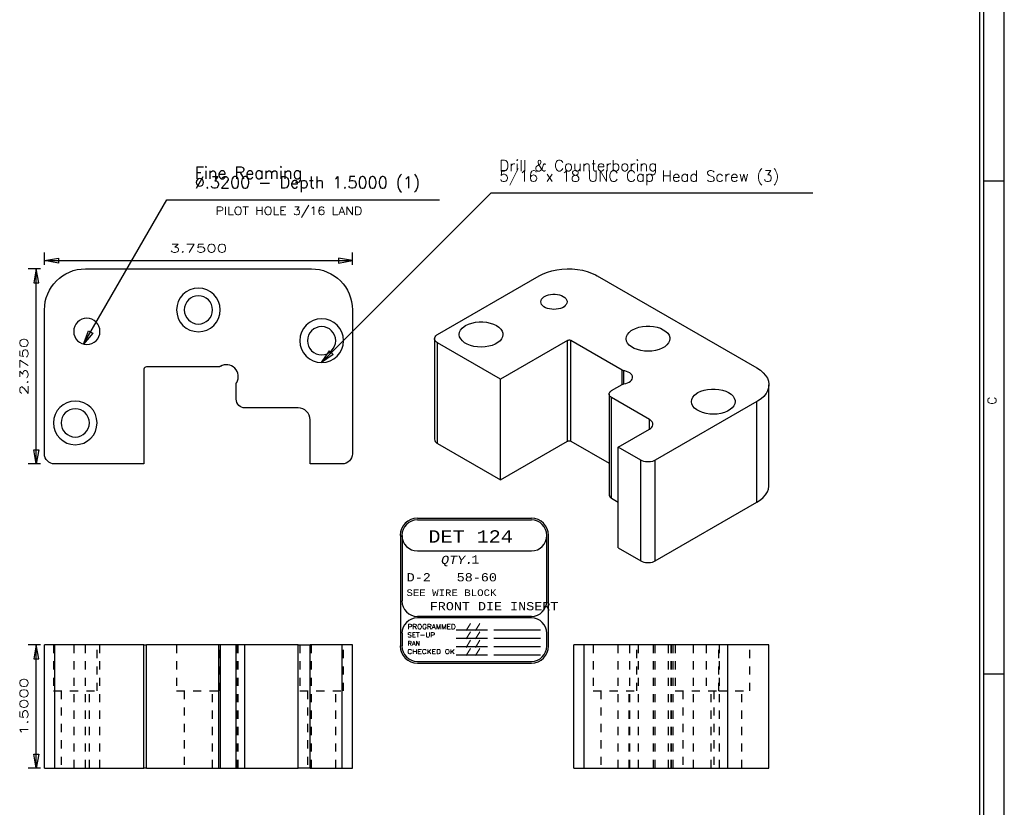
# Model space of a CAD drawing. Header units: inches. Extents: x 3 to 289, y 4 to 291.
# Tile 87 of 256: x 50 to 62, y 109 to 119. Entities that reach past the tile are written whole.
import ezdxf
from ezdxf.enums import TextEntityAlignment as Align

# ---------------------------------------------------------------- set-up
doc = ezdxf.new("R2010")
doc.units = ezdxf.units.IN
doc.header["$LTSCALE"] = 0.5
doc.header["$MEASUREMENT"] = 0
doc.linetypes.add('HIDDEN', pattern=[0.225, 0.15, -0.075])
for name, color, linetype in [('DIE', 7, 'Continuous'), ('MFB', 7, 'Continuous'), ('PLOTVIEW1', 7, 'Continuous')]:
    doc.layers.add(name, color=color, linetype=linetype)
doc.styles.add('VERO0-Simplex', font='simplex_.ttf')
doc.styles.add('VERO2-Courier New', font='cour.ttf')
doc.styles.add('VERO3-RomanS', font='romans__.ttf')
doc.styles.add('VERO5-RomanD', font='romand__.ttf')
doc.styles.add('VERO8-Courier New', font='couri.ttf')

# ---------------------------------------------------------------- blocks, each defined once
blk = doc.blocks.new('ArrowheadClosed')
at = {"color": 0}
for p, q in [((0, 0), (-1, 0.176)), ((-1, 0.176), (-1, -0.176)), ((-1, -0.176), (0, 0))]:
    blk.add_line(p, q, dxfattribs=at)

msp = doc.modelspace()

# ---------------------------------------------------------------- linework, layer by layer
at = {"layer": 'DIE', "color": 56, "linetype": 'Continuous'}
for p, q in [((50.036, 115.923), (50.036, 116.073)), ((53.786, 115.923), (53.786, 116.073)), ((50.036, 115.973), (53.786, 115.973)), ((49.986, 115.873), (49.836, 115.873)), ((49.936, 113.498), (49.936, 115.873)), ((49.986, 113.498), (49.836, 113.498)), ((49.986, 111.297), (49.836, 111.297)), ((49.936, 109.797), (49.936, 111.297)), ((49.986, 109.797), (49.836, 109.797))]:
    msp.add_line(p, q, dxfattribs=at)
at = {"layer": 'DIE', "color": 9, "linetype": 'Continuous'}
for p, q in [((50.536, 115.873), (53.286, 115.873)), ((56.108, 115.812), (56.16, 115.833)), ((56.16, 115.833), (56.216, 115.849)), ((56.216, 115.849), (56.276, 115.862)), ((56.276, 115.862), (56.338, 115.869)), ((56.338, 115.869), (56.401, 115.873)), ((56.401, 115.873), (56.464, 115.871)), ((56.464, 115.871), (56.526, 115.865)), ((56.526, 115.865), (56.587, 115.855)), ((56.587, 115.855), (56.645, 115.84)), ((56.645, 115.84), (56.699, 115.821)), ((54.823, 115.074), (56.06, 115.788)), ((56.06, 115.788), (56.108, 115.812)), ((56.699, 115.821), (56.748, 115.799)), ((56.748, 115.799), (56.767, 115.788)), ((56.767, 115.788), (58.712, 114.666)), ((56.08, 115.471), (56.083, 115.487)), ((56.083, 115.455), (56.08, 115.471)), ((56.083, 115.487), (56.09, 115.503)), ((56.09, 115.503), (56.102, 115.517)), ((56.102, 115.517), (56.118, 115.53)), ((56.118, 115.53), (56.127, 115.536)), ((56.127, 115.536), (56.149, 115.547)), ((56.149, 115.547), (56.173, 115.555)), ((56.173, 115.555), (56.199, 115.56)), ((56.199, 115.56), (56.226, 115.563)), ((56.226, 115.563), (56.254, 115.563)), ((56.254, 115.563), (56.282, 115.56)), ((56.282, 115.56), (56.308, 115.555)), ((56.308, 115.555), (56.332, 115.547)), ((56.332, 115.547), (56.353, 115.536)), ((56.353, 115.536), (56.371, 115.524)), ((56.371, 115.524), (56.385, 115.51)), ((56.385, 115.51), (56.395, 115.495)), ((56.395, 115.495), (56.4, 115.479)), ((56.4, 115.471), (56.398, 115.455)), ((56.4, 115.479), (56.4, 115.471)), ((50.036, 113.623), (50.036, 115.373)), ((53.786, 115.373), (53.786, 113.623)), ((56.09, 115.439), (56.083, 115.455)), ((56.102, 115.425), (56.09, 115.439)), ((56.118, 115.412), (56.102, 115.425)), ((56.137, 115.4), (56.118, 115.412)), ((56.16, 115.391), (56.137, 115.4)), ((56.186, 115.384), (56.16, 115.391)), ((56.213, 115.38), (56.186, 115.384)), ((56.24, 115.379), (56.213, 115.38)), ((56.268, 115.38), (56.24, 115.379)), ((56.295, 115.384), (56.268, 115.38)), ((56.32, 115.391), (56.295, 115.384)), ((56.343, 115.4), (56.32, 115.391)), ((56.363, 115.412), (56.343, 115.4)), ((56.379, 115.425), (56.363, 115.412)), ((56.391, 115.439), (56.379, 115.425)), ((56.398, 115.455), (56.391, 115.439)), ((55.092, 115.1), (55.103, 115.126)), ((55.103, 115.126), (55.123, 115.15)), ((55.123, 115.15), (55.149, 115.172)), ((55.149, 115.172), (55.165, 115.182)), ((55.165, 115.182), (55.201, 115.199)), ((55.201, 115.199), (55.24, 115.213)), ((55.24, 115.213), (55.284, 115.222)), ((55.284, 115.222), (55.329, 115.226)), ((55.329, 115.226), (55.375, 115.227)), ((55.375, 115.227), (55.42, 115.222)), ((55.42, 115.222), (55.464, 115.213)), ((55.464, 115.213), (55.504, 115.2)), ((55.504, 115.2), (55.539, 115.183)), ((55.539, 115.183), (55.569, 115.163)), ((55.569, 115.163), (55.593, 115.14)), ((55.593, 115.14), (55.609, 115.115)), ((55.609, 115.115), (55.617, 115.089)), ((57.156, 115.099), (57.182, 115.121)), ((57.182, 115.121), (57.198, 115.131)), ((57.198, 115.131), (57.234, 115.148)), ((57.234, 115.148), (57.273, 115.162)), ((57.273, 115.162), (57.317, 115.171)), ((57.317, 115.171), (57.362, 115.175)), ((57.362, 115.175), (57.408, 115.176)), ((57.408, 115.176), (57.453, 115.171)), ((57.453, 115.171), (57.497, 115.162)), ((57.497, 115.162), (57.537, 115.149)), ((57.537, 115.149), (57.572, 115.132)), ((57.572, 115.132), (57.602, 115.112)), ((57.602, 115.112), (57.626, 115.089)), ((54.786, 115.023), (54.788, 115.035)), ((54.786, 115.023), (54.786, 113.798)), ((54.787, 115.016), (54.786, 115.023)), ((54.79, 115.004), (54.787, 115.016)), ((54.788, 115.035), (54.794, 115.047)), ((54.798, 114.992), (54.79, 115.004)), ((54.794, 115.047), (54.803, 115.059)), ((54.809, 114.981), (54.798, 114.992)), ((54.803, 115.059), (54.815, 115.069)), ((54.815, 115.069), (54.823, 115.074)), ((55.088, 115.074), (55.092, 115.1)), ((55.088, 115.071), (55.088, 115.074)), ((55.092, 115.045), (55.088, 115.071)), ((55.105, 115.019), (55.092, 115.045)), ((55.125, 114.995), (55.105, 115.019)), ((55.152, 114.974), (55.125, 114.995)), ((55.584, 114.997), (55.557, 114.976)), ((55.603, 115.022), (55.584, 114.997)), ((56.407, 114.999), (55.591, 114.528)), ((55.615, 115.047), (55.603, 115.022)), ((55.619, 115.074), (55.615, 115.047)), ((55.617, 115.089), (55.619, 115.074)), ((56.411, 115.001), (56.407, 114.999)), ((56.415, 115.002), (56.411, 115.001)), ((56.42, 115.003), (56.415, 115.002)), ((56.425, 115.004), (56.42, 115.003)), ((56.43, 115.004), (56.425, 115.004)), ((56.435, 115.003), (56.43, 115.004)), ((56.44, 115.002), (56.435, 115.003)), ((56.444, 115.001), (56.44, 115.002)), ((56.448, 114.999), (56.444, 115.001)), ((57.071, 114.639), (56.448, 114.999)), ((57.12, 115.023), (57.124, 115.049)), ((57.12, 115.02), (57.12, 115.023)), ((57.125, 114.994), (57.12, 115.02)), ((57.124, 115.049), (57.136, 115.075)), ((57.138, 114.968), (57.125, 114.994)), ((57.136, 115.075), (57.156, 115.099)), ((57.626, 115.089), (57.642, 115.064)), ((57.648, 114.996), (57.636, 114.971)), ((57.642, 115.064), (57.65, 115.038)), ((57.652, 115.023), (57.648, 114.996)), ((57.65, 115.038), (57.652, 115.023)), ((54.823, 114.972), (54.809, 114.981)), ((55.591, 114.528), (54.823, 114.972)), ((55.185, 114.955), (55.152, 114.974)), ((55.223, 114.94), (55.185, 114.955)), ((55.265, 114.929), (55.223, 114.94)), ((55.309, 114.922), (55.265, 114.929)), ((55.355, 114.92), (55.309, 114.922)), ((55.401, 114.923), (55.355, 114.92)), ((55.446, 114.93), (55.401, 114.923)), ((55.487, 114.941), (55.446, 114.93)), ((55.525, 114.957), (55.487, 114.941)), ((55.557, 114.976), (55.525, 114.957)), ((57.158, 114.944), (57.138, 114.968)), ((57.185, 114.923), (57.158, 114.944)), ((57.218, 114.904), (57.185, 114.923)), ((57.256, 114.889), (57.218, 114.904)), ((57.298, 114.878), (57.256, 114.889)), ((57.342, 114.871), (57.298, 114.878)), ((57.388, 114.869), (57.342, 114.871)), ((57.434, 114.872), (57.388, 114.869)), ((57.479, 114.879), (57.434, 114.872)), ((57.52, 114.89), (57.479, 114.879)), ((57.558, 114.906), (57.52, 114.89)), ((57.59, 114.925), (57.558, 114.906)), ((57.616, 114.946), (57.59, 114.925)), ((57.636, 114.971), (57.616, 114.946)), ((51.248, 114.651), (51.248, 113.498)), ((52.158, 114.68), (51.277, 114.68)), ((57.077, 114.636), (57.071, 114.639)), ((57.084, 114.634), (57.077, 114.636)), ((57.091, 114.633), (57.084, 114.634)), ((57.103, 114.631), (57.091, 114.633)), ((57.125, 114.624), (57.103, 114.631)), ((58.712, 114.666), (58.754, 114.638)), ((58.754, 114.638), (58.789, 114.608)), ((55.591, 113.303), (55.591, 114.528)), ((57.146, 114.616), (57.125, 114.624)), ((57.164, 114.606), (57.146, 114.616)), ((57.178, 114.594), (57.164, 114.606)), ((57.172, 114.505), (57.184, 114.517)), ((57.189, 114.581), (57.178, 114.594)), ((57.184, 114.517), (57.193, 114.531)), ((57.195, 114.567), (57.189, 114.581)), ((57.193, 114.531), (57.197, 114.545)), ((57.197, 114.552), (57.195, 114.567)), ((57.197, 114.545), (57.197, 114.552)), ((58.789, 114.608), (58.818, 114.575)), ((58.818, 114.575), (58.839, 114.541)), ((58.839, 114.541), (58.853, 114.505)), ((52.371, 114.286), (52.371, 114.468)), ((56.926, 114.379), (56.937, 114.388)), ((56.937, 114.388), (56.943, 114.392)), ((56.943, 114.392), (57.071, 114.466)), ((57.071, 114.466), (57.077, 114.469)), ((57.077, 114.469), (57.084, 114.471)), ((57.084, 114.471), (57.091, 114.472)), ((57.091, 114.472), (57.114, 114.477)), ((57.114, 114.477), (57.136, 114.484)), ((57.136, 114.484), (57.155, 114.494)), ((57.155, 114.494), (57.172, 114.505)), ((58.029, 114.383), (58.069, 114.396)), ((58.069, 114.396), (58.112, 114.405)), ((58.112, 114.405), (58.157, 114.41)), ((58.157, 114.41), (58.203, 114.41)), ((58.203, 114.41), (58.249, 114.406)), ((58.249, 114.406), (58.292, 114.397)), ((58.292, 114.397), (58.332, 114.384)), ((58.842, 114.389), (58.823, 114.354)), ((58.854, 114.425), (58.842, 114.389)), ((58.853, 114.505), (58.858, 114.469)), ((58.858, 114.461), (58.854, 114.425)), ((58.858, 114.469), (58.858, 114.461)), ((58.858, 113.237), (58.858, 114.461)), ((56.912, 114.348), (56.914, 114.359)), ((56.912, 114.348), (56.912, 113.124)), ((56.913, 114.343), (56.912, 114.348)), ((56.916, 114.332), (56.913, 114.343)), ((56.914, 114.359), (56.919, 114.369)), ((56.922, 114.322), (56.916, 114.332)), ((56.919, 114.369), (56.926, 114.379)), ((56.931, 114.313), (56.922, 114.322)), ((56.943, 114.305), (56.931, 114.313)), ((57.403, 114.04), (56.943, 114.305)), ((57.916, 114.257), (57.92, 114.284)), ((57.92, 114.284), (57.932, 114.309)), ((57.932, 114.309), (57.951, 114.334)), ((57.951, 114.334), (57.977, 114.355)), ((57.977, 114.355), (57.994, 114.366)), ((57.994, 114.366), (58.029, 114.383)), ((58.332, 114.384), (58.368, 114.367)), ((58.368, 114.367), (58.398, 114.346)), ((58.398, 114.346), (58.421, 114.324)), ((58.421, 114.324), (58.437, 114.299)), ((58.437, 114.299), (58.446, 114.272)), ((58.446, 114.272), (58.447, 114.257)), ((58.762, 114.291), (58.721, 114.263)), ((58.796, 114.321), (58.762, 114.291)), ((58.823, 114.354), (58.796, 114.321)), ((53.127, 114.18), (52.477, 114.18)), ((58.712, 114.257), (57.474, 113.543)), ((57.916, 114.255), (57.916, 114.257)), ((57.921, 114.228), (57.916, 114.255)), ((57.933, 114.203), (57.921, 114.228)), ((57.953, 114.179), (57.933, 114.203)), ((57.98, 114.157), (57.953, 114.179)), ((58.013, 114.139), (57.98, 114.157)), ((58.386, 114.159), (58.353, 114.14)), ((58.412, 114.181), (58.386, 114.159)), ((58.431, 114.205), (58.412, 114.181)), ((58.443, 114.231), (58.431, 114.205)), ((58.447, 114.257), (58.443, 114.231)), ((58.721, 114.263), (58.712, 114.257)), ((53.271, 113.498), (53.271, 114.036)), ((57.411, 114.034), (57.403, 114.04)), ((57.426, 114.022), (57.411, 114.034)), ((58.051, 114.124), (58.013, 114.139)), ((58.093, 114.113), (58.051, 114.124)), ((58.138, 114.106), (58.093, 114.113)), ((58.184, 114.104), (58.138, 114.106)), ((58.23, 114.106), (58.184, 114.104)), ((58.274, 114.114), (58.23, 114.106)), ((58.316, 114.125), (58.274, 114.114)), ((58.353, 114.14), (58.316, 114.125)), ((57.022, 113.702), (57.403, 113.922)), ((57.403, 113.922), (57.419, 113.933)), ((57.419, 113.933), (57.431, 113.946)), ((57.436, 114.009), (57.426, 114.022)), ((57.431, 113.946), (57.44, 113.959)), ((57.443, 113.995), (57.436, 114.009)), ((57.44, 113.959), (57.444, 113.974)), ((57.445, 113.981), (57.443, 113.995)), ((57.444, 113.974), (57.445, 113.981)), ((54.786, 113.798), (54.788, 113.785)), ((54.788, 113.785), (54.794, 113.773)), ((54.794, 113.773), (54.803, 113.762)), ((54.803, 113.762), (54.815, 113.752)), ((54.815, 113.752), (54.823, 113.747)), ((54.823, 113.747), (55.591, 113.303)), ((55.591, 113.303), (56.407, 113.774)), ((56.407, 113.774), (56.411, 113.776)), ((56.411, 113.776), (56.415, 113.778)), ((56.415, 113.778), (56.42, 113.779)), ((56.42, 113.779), (56.425, 113.779)), ((56.425, 113.779), (56.43, 113.779)), ((56.43, 113.779), (56.435, 113.779)), ((56.435, 113.779), (56.44, 113.778)), ((56.44, 113.778), (56.444, 113.776)), ((56.444, 113.776), (56.448, 113.774)), ((56.448, 113.774), (56.912, 113.506)), ((57.298, 113.543), (57.022, 113.702)), ((57.022, 112.477), (57.022, 113.702)), ((51.248, 113.498), (50.161, 113.498)), ((53.661, 113.498), (53.271, 113.498)), ((57.314, 113.535), (57.298, 113.543)), ((57.333, 113.528), (57.314, 113.535)), ((57.354, 113.524), (57.333, 113.528)), ((57.375, 113.522), (57.354, 113.524)), ((57.397, 113.522), (57.375, 113.522)), ((57.418, 113.524), (57.397, 113.522)), ((57.439, 113.528), (57.418, 113.524)), ((57.458, 113.535), (57.439, 113.528)), ((57.474, 113.543), (57.458, 113.535)), ((58.839, 113.157), (58.853, 113.193)), ((58.853, 113.193), (58.858, 113.229)), ((58.858, 113.229), (58.858, 113.237)), ((56.912, 113.124), (56.914, 113.113)), ((56.914, 113.113), (56.919, 113.103)), ((56.919, 113.103), (56.926, 113.093)), ((56.926, 113.093), (56.937, 113.084)), ((56.937, 113.084), (56.943, 113.08)), ((56.943, 113.08), (57.022, 113.035)), ((58.754, 113.06), (58.789, 113.09)), ((58.789, 113.09), (58.818, 113.123)), ((58.818, 113.123), (58.839, 113.157)), ((57.474, 112.318), (58.712, 113.033)), ((58.712, 113.033), (58.754, 113.06)), ((57.022, 112.477), (57.298, 112.318)), ((57.298, 112.318), (57.314, 112.31)), ((57.314, 112.31), (57.333, 112.304)), ((57.333, 112.304), (57.354, 112.299)), ((57.354, 112.299), (57.375, 112.297)), ((57.375, 112.297), (57.397, 112.297)), ((57.397, 112.297), (57.418, 112.299)), ((57.418, 112.299), (57.439, 112.304)), ((57.439, 112.304), (57.458, 112.31)), ((57.458, 112.31), (57.474, 112.318)), ((50.036, 109.797), (50.036, 111.297)), ((50.161, 111.297), (50.036, 111.297)), ((51.248, 111.297), (50.161, 111.297)), ((51.248, 109.797), (51.248, 111.297)), ((51.248, 111.297), (51.277, 111.297)), ((52.158, 111.297), (51.277, 111.297)), ((52.18, 111.297), (52.158, 111.297)), ((52.371, 111.297), (52.18, 111.297)), ((52.371, 109.797), (52.371, 111.297)), ((52.477, 111.297), (52.371, 111.297)), ((53.127, 111.297), (52.477, 111.297)), ((53.127, 111.297), (53.271, 111.297)), ((53.661, 111.297), (53.271, 111.297)), ((53.271, 109.797), (53.271, 111.297)), ((53.786, 111.297), (53.661, 111.297)), ((53.786, 109.797), (53.786, 111.297)), ((56.483, 109.797), (56.483, 111.297)), ((56.608, 111.297), (56.483, 111.297)), ((58.358, 111.297), (56.608, 111.297)), ((58.858, 111.297), (58.358, 111.297)), ((58.858, 109.797), (58.858, 111.297)), ((50.036, 109.797), (50.161, 109.797)), ((50.161, 109.797), (51.248, 109.797)), ((51.277, 109.797), (51.248, 109.797)), ((51.277, 109.797), (52.158, 109.797)), ((52.158, 109.797), (52.18, 109.797)), ((52.18, 109.797), (52.371, 109.797)), ((52.371, 109.797), (52.477, 109.797)), ((52.477, 109.797), (53.127, 109.797)), ((53.271, 109.797), (53.127, 109.797)), ((53.271, 109.797), (53.661, 109.797)), ((53.661, 109.797), (53.786, 109.797)), ((56.483, 109.797), (56.608, 109.797)), ((56.608, 109.797), (58.358, 109.797)), ((58.358, 109.797), (58.858, 109.797))]:
    msp.add_line(p, q, dxfattribs=at)
at = {"layer": 'DIE', "color": 4, "linetype": 'Continuous'}
for p, q in [((56.407, 113.774), (56.407, 114.999)), ((56.448, 113.774), (56.448, 114.999)), ((54.823, 113.747), (54.823, 114.972)), ((57.071, 114.466), (57.071, 114.639)), ((57.091, 114.472), (57.091, 114.633)), ((56.943, 113.08), (56.943, 114.305)), ((58.712, 113.033), (58.712, 114.257)), ((57.403, 113.922), (57.403, 114.04)), ((57.298, 112.318), (57.298, 113.543)), ((57.474, 112.318), (57.474, 113.543)), ((50.161, 109.797), (50.161, 111.297)), ((51.277, 109.797), (51.277, 111.297)), ((52.158, 109.797), (52.158, 111.297)), ((52.18, 109.797), (52.18, 111.297)), ((52.477, 109.797), (52.477, 111.297)), ((53.127, 109.797), (53.127, 111.297)), ((53.661, 109.797), (53.661, 111.297)), ((56.608, 109.797), (56.608, 111.297)), ((58.358, 109.797), (58.358, 111.297))]:
    msp.add_line(p, q, dxfattribs=at)
at = {"layer": 'DIE', "color": 254, "linetype": 'HIDDEN'}
for p, q in [((50.146, 111.297), (50.146, 110.735)), ((50.392, 111.297), (50.392, 109.797)), ((50.536, 109.797), (50.536, 111.297)), ((50.677, 110.735), (50.677, 111.297)), ((50.712, 109.797), (50.712, 111.297)), ((51.646, 111.297), (51.646, 110.735)), ((52.177, 110.735), (52.177, 111.297)), ((52.377, 109.797), (52.377, 111.297)), ((52.396, 109.797), (52.396, 111.297)), ((53.146, 111.297), (53.146, 110.735)), ((53.286, 109.797), (53.286, 111.297)), ((53.677, 110.735), (53.677, 111.297)), ((56.718, 111.297), (56.718, 110.735)), ((57.022, 109.797), (57.022, 111.297)), ((57.166, 109.797), (57.166, 111.297)), ((57.249, 110.735), (57.249, 111.297)), ((57.272, 109.797), (57.272, 111.297)), ((57.454, 109.797), (57.454, 111.297)), ((57.475, 109.797), (57.475, 111.297)), ((57.637, 109.797), (57.637, 111.297)), ((57.666, 109.797), (57.666, 111.297)), ((57.672, 109.797), (57.672, 111.297)), ((57.691, 109.797), (57.691, 111.297)), ((57.718, 111.297), (57.718, 110.735)), ((57.937, 111.297), (57.937, 109.797)), ((58.093, 111.297), (58.093, 110.735)), ((58.249, 110.735), (58.249, 111.297)), ((58.257, 109.797), (58.257, 111.297)), ((58.624, 110.735), (58.624, 111.297)), ((50.146, 110.735), (50.677, 110.735)), ((50.239, 110.735), (50.239, 109.797)), ((50.583, 109.797), (50.583, 110.735)), ((51.646, 110.735), (52.177, 110.735)), ((51.739, 110.735), (51.739, 109.797)), ((52.083, 109.797), (52.083, 110.735)), ((53.146, 110.735), (53.677, 110.735)), ((53.239, 110.735), (53.239, 109.797)), ((53.583, 109.797), (53.583, 110.735)), ((56.718, 110.735), (57.249, 110.735)), ((56.811, 110.735), (56.811, 109.797)), ((57.155, 109.797), (57.155, 110.735)), ((57.718, 110.735), (58.249, 110.735)), ((57.811, 110.735), (57.811, 109.797)), ((58.155, 109.797), (58.155, 110.735)), ((58.186, 110.735), (58.186, 109.797)), ((58.249, 110.735), (58.624, 110.735)), ((58.53, 109.797), (58.53, 110.735))]:
    msp.add_line(p, q, dxfattribs=at)
at = {"layer": 'DIE', "color": 9, "linetype": 'Continuous', "extrusion": (0, 0, -1)}
for centre, radius in [((-51.911, 115.373), 0.266), ((-51.911, 115.373), 0.172), ((-50.552, 115.111), 0.16), ((-53.411, 114.998), 0.266), ((-53.411, 114.998), 0.172), ((-50.411, 113.998), 0.266), ((-50.411, 113.998), 0.172)]:
    msp.add_circle(centre, radius, dxfattribs=at)
for centre, radius, start, end in [((-50.536, 115.373), 0.5, 0, 90), ((-53.286, 115.373), 0.5, 90, 180), ((-52.158, 114.724), 0.0435, 240.0736, 270), ((-52.414, 114.468), 0.0435, 0, 29.9264), ((-52.477, 114.286), 0.106, 270, 0), ((-50.161, 113.623), 0.125, 270, 0), ((-53.661, 113.623), 0.125, 180, 270)]:
    msp.add_arc(centre, radius, start, end, dxfattribs=at)
at = {"layer": 'DIE', "color": 9, "linetype": 'Continuous'}
for centre, radius, start, end in [((51.277, 114.651), 0.029, 90, 180), ((52.252, 114.561), 0.144, 330.0736, 119.9264), ((53.127, 114.036), 0.144, 0, 90)]:
    msp.add_arc(centre, radius, start, end, dxfattribs=at)
at = {"layer": 'MFB', "color": 56, "linetype": 'Continuous'}
for p, q in [((53.41, 114.732), (55.475, 116.797)), ((55.475, 116.797), (59.395, 116.797)), ((50.513, 114.956), (51.527, 116.713)), ((51.527, 116.713), (54.847, 116.713))]:
    msp.add_line(p, q, dxfattribs=at)
at = {"layer": 'PLOTVIEW1', "color": 97, "linetype": 'Continuous'}
for p, q in [((61.425, 93.94), (61.425, 127.94)), ((61.475, 93.94), (61.475, 127.94)), ((61.725, 93.94), (61.725, 127.94)), ((61.725, 116.94), (61.475, 116.94)), ((61.725, 110.94), (61.475, 110.94))]:
    msp.add_line(p, q, dxfattribs=at)
at = {"layer": 'PLOTVIEW1', "color": 7, "linetype": 'Continuous'}
for p, q in [((55.966, 112.836), (54.578, 112.836)), ((55.966, 112.815), (54.578, 112.815)), ((54.37, 112.628), (54.37, 111.283)), ((54.391, 112.628), (54.391, 111.831)), ((56.153, 111.831), (56.153, 112.628)), ((56.174, 111.283), (56.174, 112.628)), ((54.578, 112.44), (55.966, 112.44)), ((54.578, 111.644), (55.966, 111.644)), ((55.966, 111.625), (54.578, 111.625)), ((54.391, 111.437), (54.391, 111.283)), ((55.05, 111.478), (55.431, 111.478)), ((55.507, 111.478), (56.078, 111.478)), ((56.153, 111.283), (56.153, 111.437)), ((55.05, 111.377), (55.431, 111.377)), ((55.05, 111.276), (55.431, 111.276)), ((55.507, 111.377), (56.078, 111.377)), ((55.507, 111.276), (56.078, 111.276)), ((55.05, 111.175), (55.431, 111.175)), ((55.507, 111.175), (56.078, 111.175)), ((54.578, 111.095), (55.966, 111.095)), ((54.578, 111.074), (55.966, 111.074))]:
    msp.add_line(p, q, dxfattribs=at)
for centre, radius, start, end in [((54.578, 112.628), 0.209, 90, 180), ((55.966, 112.628), 0.209, 0, 90), ((54.578, 112.628), 0.188, 90, 180), ((54.578, 112.628), 0.188, 90, 270), ((55.966, 112.628), 0.188, 0, 90), ((55.966, 112.628), 0.188, 270, 90), ((54.578, 111.831), 0.188, 180, 270), ((55.966, 111.831), 0.188, 270, 0), ((54.578, 111.437), 0.188, 90, 180), ((55.966, 111.437), 0.188, 0, 90), ((54.578, 111.283), 0.209, 180, 270), ((54.578, 111.283), 0.188, 180, 270), ((55.966, 111.283), 0.188, 270, 0), ((55.966, 111.283), 0.209, 270, 0)]:
    msp.add_arc(centre, radius, start, end, dxfattribs=at)

# ---------------------------------------------------------------- block references
at = {"layer": 'DIE', "color": 56, "linetype": 'Continuous', "extrusion": (0, 0, -1), "xscale": 0.170138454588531, "yscale": 0.170138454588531, "zscale": 0.170138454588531}
msp.add_blockref('ArrowheadClosed', (-50.036, 115.973), dxfattribs=at)
at = {"layer": 'DIE', "color": 56, "linetype": 'Continuous', "xscale": 0.170138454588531, "yscale": 0.170138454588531, "zscale": 0.170138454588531}
msp.add_blockref('ArrowheadClosed', (53.786, 115.973), dxfattribs=at)
at = {"layer": 'DIE', "color": 56, "linetype": 'Continuous', "xscale": 0.170138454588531, "yscale": 0.170138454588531, "zscale": 0.170138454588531, "rotation": 90}
for p in [(49.936, 115.873), (49.936, 111.297)]:
    msp.add_blockref('ArrowheadClosed', p, dxfattribs=at)
at = {"layer": 'DIE', "color": 56, "linetype": 'Continuous', "extrusion": (0, 0, -1), "xscale": 0.170138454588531, "yscale": 0.170138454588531, "zscale": 0.170138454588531, "rotation": 270}
for p in [(-49.936, 113.498), (-49.936, 109.797)]:
    msp.add_blockref('ArrowheadClosed', p, dxfattribs=at)
at = {"layer": 'MFB', "color": 56, "linetype": 'Continuous', "extrusion": (0, 0, -1), "xscale": 0.170138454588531, "yscale": 0.170138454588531, "zscale": 0.170138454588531}
for p, rotation in [((-50.513, 114.956), 300.0000000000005), ((-53.41, 114.732), 315.0000000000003)]:
    msp.add_blockref('ArrowheadClosed', p, dxfattribs=dict(at, rotation=rotation))

# ---------------------------------------------------------------- texts
at = {"layer": 'DIE', "color": 230, "linetype": 'Continuous', "style": 'VERO0-Simplex', "width": 1.358929}
msp.add_text('3.7500', height=0.1, dxfattribs=at).set_placement((51.561, 116.073), (52.261, 116.073), align=Align.FIT)
at = {"layer": 'DIE', "color": 230, "linetype": 'Continuous', "style": 'VERO0-Simplex'}
for s, width, p, p2 in [('2.3750', 1.358929, (49.836, 114.335), (49.836, 115.035)), ('1.5000', 1.410379, (49.836, 110.197), (49.836, 110.897))]:
    msp.add_text(s, height=0.1, rotation=90, dxfattribs=dict(at, width=width)).set_placement(p, p2, align=Align.FIT)
at = {"layer": 'MFB', "color": 7, "linetype": 'Continuous', "style": 'VERO0-Simplex', "width": 1.000589}
msp.add_text('PILOT HOLE 3/16 LAND', height=0.1, dxfattribs=at).set_placement((52.121, 116.529), (53.907, 116.529), align=Align.FIT)
at = {"layer": 'MFB', "color": 7, "linetype": 'Continuous', "attachment_point": 1, "style": 'VERO0-Simplex'}
for s, insert, char_height, line_spacing_factor in [('Drill & Counterboring\\P5/16 x 18 UNC Cap Head Screw (3)', (55.575, 117.197), 0.13438, 0.575), ('Fine Reaming\\P%%c.3200 - Depth 1.5000 (1)', (51.867, 117.113), 0.14313, 0.4875)]:
    msp.add_mtext(s, dxfattribs=dict(at, insert=insert, char_height=char_height, line_spacing_factor=line_spacing_factor))
at = {"layer": 'PLOTVIEW1', "color": 56, "linetype": 'Continuous', "style": 'VERO5-RomanD', "width": 0.998855}
msp.add_text('C', height=0.1, rotation=90, dxfattribs=at).set_placement((61.625, 114.218), (61.625, 114.317), align=Align.FIT)
at = {"layer": 'PLOTVIEW1', "color": 7, "linetype": 'Continuous'}
for s, height, style, width, p, p2 in [('DET 124', 0.15, 'VERO2-Courier New', 0.931388, (54.712, 112.541), (55.74, 112.541)), ('QTY.', 0.1, 'VERO8-Courier New', 0.931388, (54.866, 112.281), (55.258, 112.281)), ('1', 0.1, 'VERO2-Courier New', 0.931388, (55.234, 112.286), (55.332, 112.286)), ('D-2', 0.1, 'VERO2-Courier New', 0.931388, (54.447, 112.069), (54.741, 112.069)), ('58-60', 0.1, 'VERO2-Courier New', 0.931388, (55.056, 112.069), (55.546, 112.069)), ('SEE WIRE BLOCK', 0.08, 'VERO2-Courier New', 0.931388, (54.444, 111.891), (55.54, 111.891)), ('FRONT DIE INSERT', 0.1, 'VERO2-Courier New', 0.931388, (54.728, 111.717), (56.294, 111.717)), ('PROGRAMMED', 0.0575, 'VERO3-RomanS', 1.000726, (54.458, 111.489), (55.045, 111.489)), ('/ /', 0.0563, 'VERO3-RomanS', 0.999632, (55.167, 111.488), (55.343, 111.488)), ('SET-UP', 0.0565, 'VERO3-RomanS', 1.000387, (54.455, 111.389), (54.793, 111.389)), ('/ /', 0.0563, 'VERO3-RomanS', 0.999632, (55.167, 111.387), (55.343, 111.387)), ('RAN', 0.0516, 'VERO3-RomanS', 1.00058, (54.458, 111.289), (54.61, 111.289)), ('/ /', 0.0563, 'VERO3-RomanS', 0.999632, (55.167, 111.285), (55.343, 111.285)), ('CHECKED OK', 0.0548, 'VERO3-RomanS', 1.000182, (54.455, 111.187), (55.033, 111.187)), ('/ /', 0.0563, 'VERO3-RomanS', 0.999632, (55.167, 111.184), (55.343, 111.184))]:
    msp.add_text(s, height=height, dxfattribs=dict(at, style=style, width=width)).set_placement(p, p2, align=Align.FIT)

doc.saveas('drawing.dxf')
